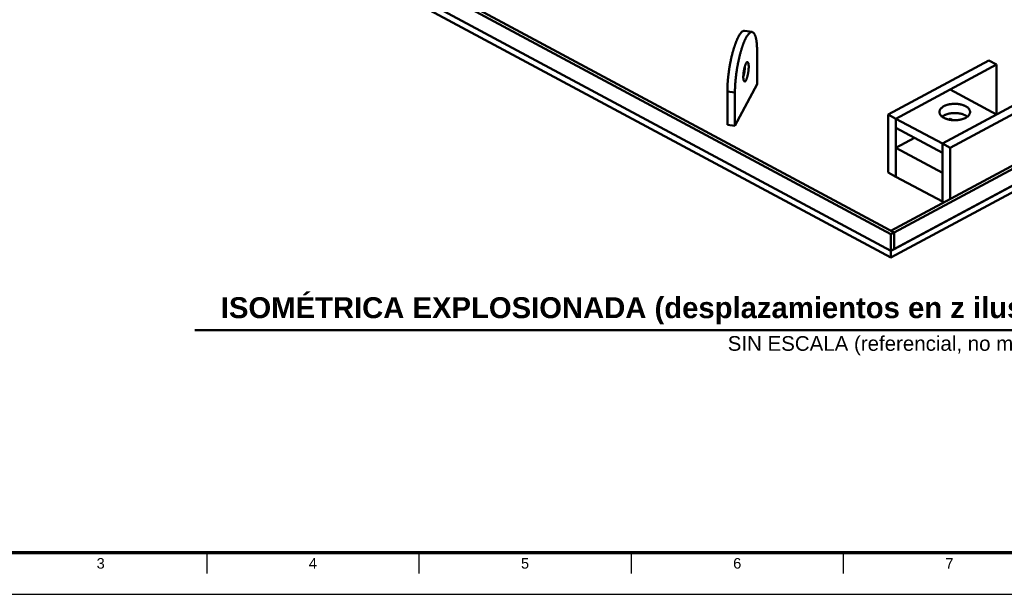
# Model space of a CAD drawing. Header units: millimetres. Extents: x 0 to 841, y 0 to 594.
# Tile 2 of 38: x 127 to 363, y 0 to 137. Entities that reach past the tile are written whole.
import ezdxf
from ezdxf.enums import TextEntityAlignment as Align

# ---------------------------------------------------------------- set-up
doc = ezdxf.new("R2010")
doc.units = ezdxf.units.MM
for name, color, linetype, lineweight in [('FINA', 7, 'CONTINUOUS', 25), ('MARCO', 7, 'CONTINUOUS', 70), ('TXT', 7, 'CONTINUOUS', 25), ('VIS', 7, 'CONTINUOUS', 50)]:
    doc.layers.add(name, color=color, linetype=linetype, lineweight=lineweight)
doc.styles.add('STD', font='LiberationSans-Regular.ttf')
doc.styles.add('STDB', font='LiberationSans-Bold.ttf')

msp = doc.modelspace()

# ---------------------------------------------------------------- linework, layer by layer
at = {"layer": 'FINA'}
for p, q in [((172.06, 10), (172.06, 5)), ((222.75, 10), (222.75, 5)), ((273.44, 10), (273.44, 5)), ((324.12, 10), (324.12, 5))]:
    msp.add_line(p, q, dxfattribs=at)
msp.add_lwpolyline([(0, 0), (841, 0), (841, 594), (0, 594)], close=True, dxfattribs=at)
at = {"layer": 'MARCO'}
msp.add_lwpolyline([(20, 10), (831, 10), (831, 584), (20, 584)], close=True, dxfattribs=at)
at = {"layer": 'VIS'}
msp.add_line((169.2, 63.1), (501.8, 63.1), dxfattribs=at)
for points in [[(146.75, 188.2), (336.24, 86.46)], [(146, 187.8), (335.5, 86.06)], [(335.5, 86.86), (523.51, 187.8)], [(336.24, 86.46), (524.25, 187.41)], [(146, 183.83), (335.5, 82.09)], [(146, 183.83), (335.5, 82.09)], [(335.5, 82.09), (525, 183.83)], [(146, 182.24), (335.5, 80.5)], [(335.5, 80.5), (525, 182.24)], [(336.24, 82.49), (524.25, 183.43)], [(296.42, 120.18), (296.42, 120.3), (296.42, 120.42), (296.42, 120.54), (296.42, 120.66), (296.43, 120.78), (296.43, 120.9), (296.43, 121.02), (296.44, 121.14), (296.44, 121.26), (296.44, 121.39), (296.45, 121.51), (296.46, 121.63), (296.46, 121.75), (296.47, 121.87), (296.48, 121.99), (296.48, 122.11), (296.49, 122.23), (296.5, 122.35), (296.51, 122.47), (296.52, 122.59), (296.53, 122.71), (296.54, 122.83), (296.55, 122.95), (296.56, 123.07), (296.57, 123.19), (296.58, 123.31), (296.6, 123.43), (296.61, 123.55), (296.62, 123.67), (296.63, 123.79), (296.65, 123.91), (296.66, 124.03), (296.67, 124.15), (296.69, 124.27), (296.7, 124.39), (296.72, 124.51), (296.74, 124.63), (296.75, 124.75), (296.77, 124.87), (296.78, 124.99), (296.8, 125.11), (296.82, 125.23), (296.84, 125.35), (296.85, 125.47), (296.87, 125.59), (296.89, 125.71), (296.91, 125.83), (296.93, 125.95), (296.95, 126.07), (296.97, 126.18), (296.99, 126.3), (297.01, 126.42), (297.03, 126.54), (297.05, 126.66), (297.08, 126.78), (297.1, 126.9), (297.12, 127.02), (297.14, 127.14), (297.17, 127.25), (297.19, 127.37), (297.22, 127.49), (297.24, 127.61), (297.26, 127.73), (297.29, 127.85), (297.32, 127.96), (297.34, 128.08), (297.37, 128.2), (297.39, 128.32), (297.42, 128.43), (297.45, 128.55), (297.48, 128.67), (297.51, 128.79), (297.53, 128.9), (297.56, 129.02), (297.59, 129.14), (297.62, 129.26), (297.65, 129.37), (297.68, 129.49), (297.72, 129.61), (297.75, 129.72), (297.78, 129.84), (297.81, 129.96), (297.85, 130.07), (297.88, 130.19), (297.91, 130.3), (297.95, 130.42), (297.98, 130.53), (298.02, 130.65), (298.05, 130.77), (298.09, 130.88), (298.13, 131), (298.17, 131.11), (298.21, 131.22), (298.25, 131.34), (298.29, 131.45), (298.33, 131.57), (298.37, 131.68), (298.41, 131.79), (298.45, 131.91), (298.5, 132.02), (298.54, 132.13), (298.59, 132.24), (298.63, 132.35), (298.68, 132.47), (298.73, 132.58), (298.78, 132.69), (298.83, 132.8), (298.88, 132.91), (298.93, 133.01), (298.98, 133.12), (299.04, 133.23), (299.1, 133.34), (299.16, 133.44), (299.22, 133.55), (299.28, 133.65), (299.34, 133.75), (299.41, 133.85), (299.48, 133.95), (299.55, 134.05), (299.62, 134.14), (299.7, 134.24), (299.79, 134.32), (299.87, 134.41), (299.97, 134.48), (300.07, 134.55), (300.17, 134.61), (300.28, 134.65), (300.4, 134.67), (300.52, 134.67)], [(298.23, 119.9), (298.23, 120.02), (298.23, 120.14), (298.23, 120.26), (298.23, 120.38), (298.24, 120.5), (298.24, 120.62), (298.24, 120.75), (298.25, 120.87), (298.25, 120.99), (298.26, 121.11), (298.26, 121.23), (298.27, 121.35), (298.27, 121.47), (298.28, 121.59), (298.29, 121.71), (298.3, 121.83), (298.3, 121.95), (298.31, 122.07), (298.32, 122.19), (298.33, 122.31), (298.34, 122.43), (298.35, 122.55), (298.36, 122.67), (298.37, 122.79), (298.38, 122.91), (298.39, 123.03), (298.41, 123.16), (298.42, 123.28), (298.43, 123.4), (298.45, 123.52), (298.46, 123.64), (298.47, 123.76), (298.49, 123.88), (298.5, 124), (298.52, 124.12), (298.53, 124.23), (298.55, 124.35), (298.56, 124.47), (298.58, 124.59), (298.6, 124.71), (298.61, 124.83), (298.63, 124.95), (298.65, 125.07), (298.67, 125.19), (298.68, 125.31), (298.7, 125.43), (298.72, 125.55), (298.74, 125.67), (298.76, 125.79), (298.78, 125.91), (298.8, 126.03), (298.82, 126.14), (298.84, 126.26), (298.87, 126.38), (298.89, 126.5), (298.91, 126.62), (298.93, 126.74), (298.96, 126.86), (298.98, 126.98), (299, 127.09), (299.03, 127.21), (299.05, 127.33), (299.08, 127.45), (299.1, 127.57), (299.13, 127.69), (299.15, 127.8), (299.18, 127.92), (299.21, 128.04), (299.23, 128.16), (299.26, 128.27), (299.29, 128.39), (299.32, 128.51), (299.35, 128.63), (299.37, 128.74), (299.4, 128.86), (299.43, 128.98), (299.46, 129.09), (299.5, 129.21), (299.53, 129.33), (299.56, 129.44), (299.59, 129.56), (299.62, 129.68), (299.66, 129.79), (299.69, 129.91), (299.72, 130.03), (299.76, 130.14), (299.79, 130.26), (299.83, 130.37), (299.87, 130.49), (299.9, 130.6), (299.94, 130.72), (299.98, 130.83), (300.02, 130.95), (300.06, 131.06), (300.1, 131.17), (300.14, 131.29), (300.18, 131.4), (300.22, 131.51), (300.26, 131.63), (300.31, 131.74), (300.35, 131.85), (300.4, 131.96), (300.44, 132.08), (300.49, 132.19), (300.54, 132.3), (300.59, 132.41), (300.64, 132.52), (300.69, 132.63), (300.74, 132.74), (300.8, 132.84), (300.85, 132.95), (300.91, 133.06), (300.97, 133.16), (301.03, 133.27), (301.09, 133.37), (301.15, 133.47), (301.22, 133.58), (301.29, 133.67), (301.36, 133.77), (301.44, 133.87), (301.52, 133.96), (301.6, 134.05), (301.69, 134.13), (301.78, 134.21), (301.88, 134.27), (301.98, 134.33), (302.1, 134.37), (302.22, 134.4), (302.34, 134.39)], [(300.52, 134.67), (302.34, 134.39)], [(302.34, 134.39), (302.45, 134.36), (302.56, 134.3), (302.66, 134.23), (302.74, 134.14), (302.82, 134.04), (302.88, 133.94), (302.94, 133.83), (303, 133.72), (303.04, 133.6), (303.09, 133.49), (303.13, 133.37), (303.16, 133.25), (303.2, 133.14), (303.23, 133.02), (303.25, 132.9), (303.28, 132.78), (303.3, 132.66), (303.33, 132.54), (303.35, 132.42), (303.37, 132.29), (303.38, 132.17), (303.4, 132.05), (303.41, 131.93), (303.43, 131.81), (303.44, 131.68), (303.45, 131.56), (303.46, 131.44), (303.47, 131.32), (303.48, 131.19), (303.49, 131.07), (303.49, 130.95), (303.5, 130.83), (303.51, 130.7), (303.51, 130.58), (303.51, 130.46), (303.52, 130.33), (303.52, 130.21), (303.52, 130.09), (303.52, 129.97), (303.52, 129.84)], [(303.52, 129.84), (303.52, 121.9)], [(300.23, 123.66), (300.23, 123.78), (300.23, 123.9), (300.24, 124.02), (300.25, 124.15), (300.26, 124.27), (300.27, 124.39), (300.28, 124.51), (300.29, 124.64), (300.31, 124.76), (300.32, 124.88), (300.34, 125), (300.36, 125.12), (300.38, 125.24), (300.41, 125.36), (300.43, 125.49), (300.46, 125.61), (300.49, 125.73), (300.52, 125.84), (300.55, 125.96), (300.58, 126.08), (300.61, 126.2), (300.65, 126.32), (300.69, 126.43), (300.74, 126.55), (300.78, 126.66), (300.83, 126.77), (300.89, 126.88), (300.95, 126.99), (301.03, 127.09), (301.12, 127.17), (301.23, 127.2)], [(301.23, 127.2), (301.33, 127.14), (301.4, 127.03), (301.44, 126.92), (301.47, 126.8), (301.49, 126.68), (301.5, 126.56), (301.51, 126.43), (301.52, 126.31), (301.52, 126.19), (301.52, 126.07), (301.52, 125.94), (301.52, 125.82), (301.51, 125.7), (301.5, 125.58), (301.49, 125.46), (301.48, 125.33), (301.47, 125.21), (301.46, 125.09), (301.44, 124.97), (301.42, 124.85), (301.41, 124.73), (301.39, 124.61), (301.36, 124.49), (301.34, 124.37), (301.32, 124.25), (301.29, 124.13), (301.26, 124.01), (301.23, 123.89), (301.2, 123.77), (301.17, 123.65), (301.13, 123.54), (301.1, 123.42), (301.06, 123.31), (301.01, 123.19), (300.97, 123.08), (300.92, 122.97), (300.86, 122.86), (300.8, 122.75), (300.72, 122.66), (300.63, 122.57), (300.52, 122.54)], [(334.82, 114.67), (358.88, 127.58)], [(360.73, 126.59), (358.88, 127.58)], [(300.62, 126.21), (300.62, 126.08), (300.61, 125.96), (300.61, 125.84), (300.6, 125.72), (300.59, 125.6), (300.58, 125.47), (300.57, 125.35), (300.55, 125.23), (300.54, 125.11), (300.52, 124.99), (300.5, 124.87), (300.48, 124.75), (300.46, 124.63), (300.44, 124.51), (300.41, 124.39), (300.38, 124.27), (300.36, 124.15), (300.33, 124.03), (300.3, 123.91), (300.26, 123.79), (300.23, 123.68)], [(336.67, 113.67), (360.73, 126.59)], [(360.73, 114.67), (360.73, 126.59)], [(300.52, 122.54), (300.42, 122.61), (300.36, 122.71), (300.32, 122.82), (300.29, 122.94), (300.27, 123.06), (300.25, 123.18), (300.24, 123.3), (300.23, 123.42), (300.23, 123.54), (300.23, 123.66)], [(296.42, 112.23), (296.42, 120.18)], [(298.23, 119.9), (296.42, 120.18)], [(303.52, 121.9), (298.23, 111.95)], [(336.67, 113.67), (349.63, 120.63)], [(347.78, 107.71), (371.84, 120.63)], [(360.73, 114.67), (349.63, 120.63)], [(298.23, 111.95), (298.23, 119.9)], [(349.63, 106.72), (373.69, 119.64)], [(347.08, 115.26), (347.08, 115.38), (347.1, 115.5), (347.13, 115.62), (347.18, 115.73), (347.23, 115.84), (347.3, 115.94), (347.37, 116.04), (347.45, 116.13), (347.53, 116.21), (347.62, 116.29), (347.71, 116.37), (347.81, 116.44), (347.9, 116.51), (348.01, 116.57), (348.11, 116.63), (348.22, 116.69), (348.32, 116.74), (348.43, 116.79), (348.54, 116.84), (348.66, 116.88), (348.77, 116.92), (348.88, 116.96), (349, 117), (349.11, 117.03), (349.23, 117.06), (349.35, 117.08), (349.46, 117.11), (349.58, 117.13), (349.7, 117.15), (349.82, 117.17), (349.94, 117.18), (350.06, 117.2), (350.18, 117.21), (350.3, 117.22), (350.42, 117.22), (350.54, 117.23), (350.66, 117.23), (350.78, 117.23), (350.9, 117.23), (351.02, 117.23), (351.14, 117.22), (351.26, 117.21), (351.38, 117.2), (351.5, 117.19), (351.62, 117.17), (351.73, 117.16), (351.85, 117.14), (351.97, 117.12), (352.09, 117.09), (352.21, 117.07), (352.32, 117.04), (352.44, 117.01), (352.55, 116.97), (352.67, 116.94), (352.78, 116.9), (352.89, 116.86), (353, 116.81), (353.11, 116.76), (353.22, 116.71), (353.33, 116.66)], [(354.4, 115.26), (354.4, 115.14), (354.38, 115.03), (354.34, 114.91), (354.3, 114.8), (354.24, 114.69), (354.18, 114.59), (354.11, 114.49), (354.03, 114.4), (353.95, 114.31), (353.86, 114.23), (353.76, 114.15), (353.67, 114.08), (353.57, 114.01), (353.46, 113.95), (353.36, 113.89), (353.25, 113.83), (353.15, 113.78), (353.03, 113.73), (352.92, 113.69), (352.81, 113.64), (352.7, 113.6), (352.58, 113.56), (352.47, 113.53), (352.35, 113.5), (352.23, 113.47), (352.12, 113.44), (352, 113.42), (351.88, 113.4), (351.76, 113.38), (351.64, 113.36), (351.52, 113.34), (351.4, 113.33), (351.28, 113.32), (351.16, 113.31), (351.04, 113.3), (350.92, 113.3), (350.8, 113.3), (350.68, 113.3), (350.56, 113.3), (350.44, 113.3), (350.32, 113.31), (350.2, 113.32), (350.08, 113.33), (349.96, 113.34), (349.84, 113.36), (349.72, 113.38), (349.6, 113.4), (349.48, 113.42), (349.36, 113.44), (349.24, 113.47), (349.13, 113.5), (349.01, 113.53), (348.9, 113.56), (348.78, 113.6), (348.67, 113.64), (348.55, 113.69), (348.44, 113.73), (348.33, 113.78), (348.22, 113.83), (348.12, 113.89), (348.01, 113.95), (347.91, 114.01), (347.81, 114.08), (347.71, 114.15), (347.62, 114.23), (347.53, 114.31), (347.45, 114.4), (347.37, 114.49), (347.3, 114.59), (347.23, 114.69), (347.18, 114.8), (347.14, 114.91), (347.1, 115.03), (347.08, 115.14), (347.08, 115.26)], [(353.33, 116.66), (353.44, 116.6), (353.54, 116.53), (353.64, 116.46), (353.74, 116.39), (353.84, 116.31), (353.93, 116.23), (354.02, 116.14), (354.1, 116.05), (354.17, 115.95), (354.24, 115.85), (354.29, 115.74), (354.34, 115.63), (354.37, 115.51), (354.4, 115.39), (354.4, 115.26)], [(336.67, 113.67), (334.82, 114.67)], [(334.82, 100.8), (334.82, 114.67)], [(336.67, 99.81), (336.67, 113.67)], [(347.78, 107.71), (336.67, 113.67)], [(336.67, 111.47), (336.67, 113.67)], [(347.71, 114.16), (347.8, 114.23), (347.9, 114.3), (348, 114.37), (348.11, 114.43), (348.21, 114.48), (348.32, 114.53), (348.43, 114.58), (348.54, 114.63), (348.65, 114.67), (348.77, 114.71), (348.88, 114.75), (349, 114.79), (349.11, 114.82), (349.23, 114.85), (349.34, 114.88), (349.46, 114.9), (349.58, 114.92), (349.7, 114.94), (349.82, 114.96), (349.94, 114.98), (350.06, 114.99), (350.18, 115), (350.3, 115.01), (350.42, 115.02), (350.54, 115.02), (350.66, 115.02), (350.78, 115.02), (350.9, 115.02), (351.02, 115.02), (351.14, 115.01), (351.26, 115), (351.38, 114.99), (351.49, 114.98), (351.61, 114.97), (351.73, 114.95), (351.85, 114.93), (351.97, 114.91), (352.09, 114.89), (352.2, 114.86), (352.32, 114.83), (352.44, 114.8), (352.55, 114.77), (352.67, 114.73), (352.78, 114.69), (352.89, 114.65), (353, 114.6), (353.11, 114.55), (353.22, 114.5), (353.33, 114.45)], [(347.78, 107.71), (360.73, 114.67)], [(349.27, 113.46), (349.63, 113.65)], [(350.26, 113.31), (349.63, 113.65)], [(353.33, 114.45), (353.41, 114.41), (353.48, 114.36), (353.56, 114.31), (353.63, 114.27), (353.7, 114.21), (353.77, 114.16)], [(298.23, 111.95), (296.42, 112.23)], [(347.78, 105.51), (336.67, 111.47)], [(336.67, 106.7), (341.12, 109.08)], [(347.78, 100.74), (336.67, 106.7)], [(336.67, 99.81), (336.67, 106.7)], [(349.63, 106.72), (347.78, 107.71)], [(347.78, 93.85), (347.78, 107.71)], [(347.78, 105.51), (347.78, 107.71)], [(349.63, 94.44), (349.63, 106.72)], [(336.67, 99.81), (334.82, 100.8)], [(347.78, 93.85), (336.67, 99.81)], [(347.78, 93.85), (347.78, 100.74)], [(348.15, 93.65), (347.78, 93.85)], [(335.5, 86.86), (336.24, 86.46)], [(335.5, 86.06), (336.24, 86.46)], [(335.5, 82.09), (335.5, 86.06)], [(336.24, 82.49), (336.24, 86.46)], [(336.24, 82.49), (336.24, 86.46)], [(335.5, 82.09), (336.24, 82.49)], [(335.5, 80.5), (335.5, 82.09)]]:
    msp.add_lwpolyline(points, dxfattribs=at)

# ---------------------------------------------------------------- texts
at = {"layer": 'TXT', "style": 'STDB'}
msp.add_text('ISOMÉTRICA EXPLOSIONADA (desplazamientos en z ilustrativos; trazo y punto: eje de montaje)', height=5, dxfattribs=at).set_placement((335.5, 64.5), align=Align.BOTTOM_CENTER)
at = {"layer": 'TXT', "style": 'STD'}
msp.add_text('SIN ESCALA (referencial, no medir)', height=3.5, dxfattribs=at).set_placement((335.5, 61.7), align=Align.TOP_CENTER)
for s, p in [('3', (146.72, 7.4)), ('4', (197.41, 7.4)), ('5', (248.09, 7.4)), ('6', (298.78, 7.4)), ('7', (349.47, 7.4))]:
    msp.add_text(s, height=2.5, dxfattribs=at).set_placement(p, align=Align.MIDDLE_CENTER)

doc.saveas('drawing.dxf')
